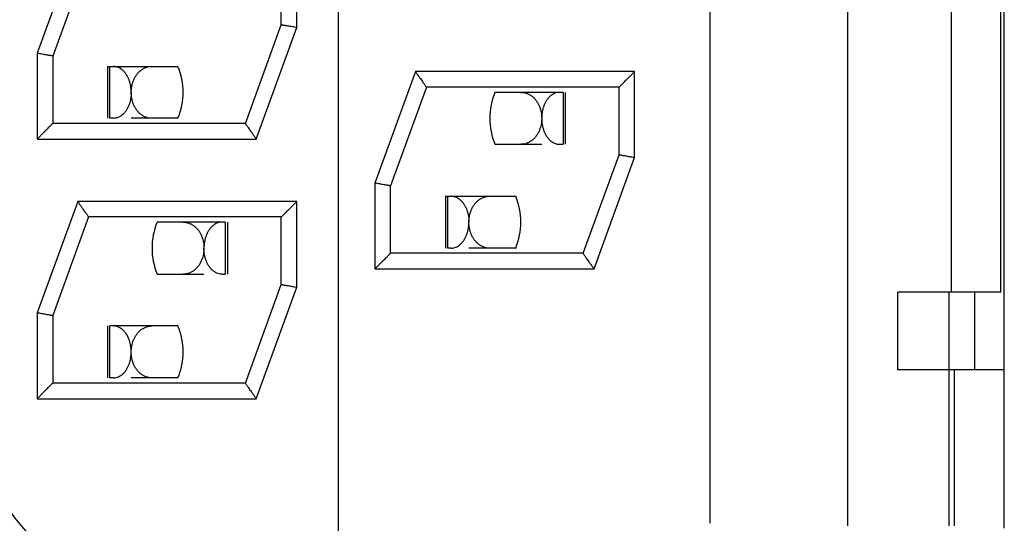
# Model space of a CAD drawing. Header units: inches. Extents: x 0 to 34, y 0 to 22.
# Tile 23 of 54: x 15.942 to 16.321, y 9.009 to 9.203. Entities that reach past the tile are written whole.
import ezdxf

# ---------------------------------------------------------------- set-up
doc = ezdxf.new("R2010")
doc.units = ezdxf.units.IN
doc.header["$LTSCALE"] = 1.87
doc.header["$MEASUREMENT"] = 0
doc.layers.get('0').update_dxf_attribs({"linetype": 'CONTINUOUS'})
doc.layers.add('DIMENSIONS', color=7, linetype='CONTINUOUS')
doc.styles.get("Standard").update_dxf_attribs({"font": 'txt', "width": 0.8})
doc.dimstyles.new('DIMSTYLE_1', dxfattribs={"dimtxt": 0.125, "dimasz": 0.18, "dimexe": 0.18, "dimexo": 0.0625, "dimgap": 0.09, "dimtad": 0, "dimtih": 1, "dimtoh": 1, "dimdec": 3, "dimlfac": 0.5, "dimzin": 4, "dimdsep": 46, "dimtxsty": 'STANDARD', "dimblk": '_FILLED', "dimblk1": '_FILLED', "dimblk2": '_FILLED', "dimcen": 0.09, "dimadec": 0, "dimazin": 0, "dimtp": 0.01, "dimtm": 0.01, "dimtfac": 1, "dimtdec": 3, "dimtofl": 0, "dimtmove": 0, "dimatfit": 3, "dimldrblk": '_FILLED', "dimfxl": 1, "dimtolj": 1, "dimtzin": 4, "dimarcsym": 0})

# ---------------------------------------------------------------- blocks, each defined once
blk = doc.blocks.new('*D0')
at = {"layer": 'DIMENSIONS', "color": 2, "linetype": 'CONTINUOUS'}
blk.add_line((16.0643159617, 9.3218865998), (16.0643159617, 5.3132419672), dxfattribs=at)
at = {"layer": 'DIMENSIONS', "color": 2, "linetype": 'CONTINUOUS', "width": 0.8}
for s, p in [(']', (16.1268159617, 5.1507419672)), ('2.37', (16.1268159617, 4.7507419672)), ('[', (16.1268159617, 4.6507419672)), ('.094', (16.1268159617, 4.1257419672))]:
    blk.add_text(s, height=0.125, rotation=90, dxfattribs=at).set_placement(p)
blk = doc.blocks.new('_FILLED')
at = {"color": 0, "linetype": 'BYBLOCK'}
blk.add_solid([(0, 0), (-1, 0.1736111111), (-1, -0.1736111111)], dxfattribs=at)
blk = doc.blocks.new('*D8')
at = {"layer": 'DIMENSIONS', "color": 2, "linetype": 'CONTINUOUS'}
blk.add_line((16.0636159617, 7.0192982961), (14.5858159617, 7.0192982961), dxfattribs=at)
at = {"layer": 'DIMENSIONS', "color": 2, "linetype": 'CONTINUOUS', "width": 0.8}
for s, p in [('[', (13.7233159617, 6.9567982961)), (']', (14.4233159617, 6.9567982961)), ('4.213', (13.0983159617, 6.9567982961)), ('107.01', (13.8233159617, 6.9567982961))]:
    blk.add_text(s, height=0.125, dxfattribs=at).set_placement(p)

msp = doc.modelspace()

# ---------------------------------------------------------------- linework, layer by layer
at = {"color": 7, "linetype": 'CONTINUOUS'}
for p, q in [((16.2074927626, 10.0311973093), (16.2074927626, 9.0091973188)), ((16.2604927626, 10.0322075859), (16.2604927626, 9.0082075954)), ((16.3207962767, 9.0072982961), (16.3207962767, 10.0312982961)), ((16.3004927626, 9.0982655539), (16.3004927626, 9.942265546)), ((16.3194927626, 9.0982655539), (16.3194927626, 9.942265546)), ((15.9641223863, 9.2332000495), (15.9484927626, 9.1902580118)), ((16.0484927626, 9.200142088), (16.0484927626, 9.2332000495)), ((15.9683236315, 9.2272008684), (15.9544927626, 9.1892008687)), ((16.0424927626, 9.2012008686), (16.0424927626, 9.2272008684)), ((16.0286618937, 9.163200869), (16.0424927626, 9.2012008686)), ((16.032863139, 9.1572000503), (16.0484927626, 9.200142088)), ((15.9484927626, 9.1902580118), (15.9484927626, 9.1572000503)), ((15.9544927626, 9.1892008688), (15.9544748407, 9.1892039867)), ((15.9544927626, 9.1892008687), (15.9544927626, 9.163200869)), ((15.9756364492, 9.1852086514), (16.0027191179, 9.1852113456)), ((15.9756364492, 9.1852086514), (15.9756364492, 9.1652086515)), ((15.9765131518, 9.1652078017), (15.9765131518, 9.1852078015)), ((16.0941223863, 9.18320005), (16.0784927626, 9.1402580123)), ((16.1784927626, 9.18320005), (16.0941223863, 9.18320005)), ((16.1784927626, 9.1501420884), (16.1784927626, 9.18320005)), ((16.0983236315, 9.1772008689), (16.0844927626, 9.1392008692)), ((16.1725146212, 9.1772008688), (16.0983071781, 9.1772008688)), ((16.0983154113, 9.1772118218), (16.0983236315, 9.1772008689)), ((16.1724927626, 9.1772008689), (16.172503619, 9.1772114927)), ((16.1724927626, 9.1512008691), (16.1724927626, 9.1772008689)), ((16.1509247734, 9.1752077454), (16.1247195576, 9.1752112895)), ((16.1509247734, 9.1752077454), (16.1509247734, 9.1552077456)), ((16.151801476, 9.1752085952), (16.151801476, 9.1552085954)), ((15.977867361, 9.165207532), (15.9765131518, 9.1652078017)), ((16.0026755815, 9.1652110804), (15.9847189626, 9.1652075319)), ((16.0026755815, 9.1652110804), (16.0027183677, 9.1652113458)), ((16.0286618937, 9.163200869), (15.9544927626, 9.163200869)), ((15.9484927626, 9.1572000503), (16.032863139, 9.1572000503)), ((16.1247188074, 9.1552112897), (16.1427189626, 9.1552074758)), ((16.1495705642, 9.1552074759), (16.1509247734, 9.1552077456)), ((16.1586618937, 9.1132008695), (16.1724927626, 9.1512008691)), ((16.162863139, 9.1072000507), (16.1784927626, 9.1501420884)), ((16.0784927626, 9.1402580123), (16.0784927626, 9.1072000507)), ((16.0844927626, 9.1392008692), (16.0844748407, 9.1392039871)), ((16.0844927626, 9.1132008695), (16.0844927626, 9.1392008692)), ((16.1056364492, 9.1352085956), (16.1327191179, 9.1352112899)), ((16.1056364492, 9.1352085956), (16.1056364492, 9.1152085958)), ((16.1065131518, 9.1352077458), (16.1065131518, 9.115207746)), ((15.9641223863, 9.1332000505), (15.9484927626, 9.0902580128)), ((16.0484927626, 9.1332000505), (15.9641223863, 9.1332000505)), ((16.0484927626, 9.1001420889), (16.0484927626, 9.1332000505)), ((15.9683236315, 9.1272008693), (15.9544927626, 9.0892008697)), ((16.0425146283, 9.1272008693), (15.968307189, 9.1272008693)), ((15.9683236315, 9.1272008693), (15.9683161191, 9.1272122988)), ((16.0425034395, 9.1272116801), (16.0424927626, 9.1272008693)), ((16.0424927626, 9.1012008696), (16.0424927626, 9.1272008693)), ((16.0209247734, 9.1252078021), (15.9947195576, 9.1252113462)), ((16.0209247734, 9.1252078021), (16.0209247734, 9.1052078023)), ((16.021801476, 9.1252086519), (16.021801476, 9.1052086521)), ((16.107867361, 9.1152074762), (16.1065131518, 9.115207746)), ((16.1326755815, 9.1152110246), (16.1147189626, 9.1152074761)), ((16.1326755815, 9.1152110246), (16.1327183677, 9.11521129)), ((16.1586618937, 9.1132008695), (16.0844927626, 9.1132008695)), ((15.9947188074, 9.1052113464), (16.0127189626, 9.1052075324)), ((16.0195705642, 9.1052075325), (16.0209247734, 9.1052078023)), ((16.0784927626, 9.1072000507), (16.162863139, 9.1072000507)), ((16.0286618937, 9.0632008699), (16.0424927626, 9.1012008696)), ((16.032863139, 9.0572000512), (16.0484927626, 9.1001420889)), ((16.3194927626, 9.0982655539), (16.279826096, 9.0982647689)), ((16.279826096, 9.0682647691), (16.279826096, 9.0982647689)), ((16.2994927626, 9.0982655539), (16.2994927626, 9.008265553)), ((16.3094927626, 9.0682760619), (16.3094927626, 9.0982655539)), ((15.9484927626, 9.0902580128), (15.9484927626, 9.0572000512)), ((15.9544927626, 9.0892008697), (15.9544748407, 9.0892039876)), ((15.9544927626, 9.0892008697), (15.9544927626, 9.0632008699)), ((15.9756364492, 9.0852086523), (15.9756364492, 9.0652086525)), ((16.0027191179, 9.0852113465), (15.9765131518, 9.0852078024)), ((15.9765131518, 9.0652078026), (15.9765131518, 9.0852078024)), ((16.3207962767, 9.0682662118), (16.279826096, 9.0682647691)), ((16.3016361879, 9.008265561), (16.301636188, 9.0682655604)), ((16.0286618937, 9.0632008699), (15.9544927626, 9.0632008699)), ((15.977867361, 9.0652075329), (15.9765131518, 9.0652078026)), ((16.0026755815, 9.0652110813), (15.9847189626, 9.0652075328)), ((16.0026755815, 9.0652110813), (16.0027183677, 9.0652113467)), ((15.9484927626, 9.0572000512), (16.032863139, 9.0572000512))]:
    msp.add_line(p, q, dxfattribs=at)
for centre, radius, start, end in [((15.9787189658, 9.1752122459), 0.026, 337.3779875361, 22.6177170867), ((16.1487189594, 9.1652103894), 0.026, 157.3779875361, 202.6177170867), ((16.1087189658, 9.1252121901), 0.026, 337.3779875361, 22.6177170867), ((16.0187189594, 9.1152104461), 0.026, 157.3779875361, 202.6177170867), ((15.9787189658, 9.0752122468), 0.026, 337.3779875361, 22.6177170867), ((16.0186230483, 9.0707511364), 0.212, 180, 255), ((16.0184927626, 9.0714879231), 0.152, 179.9995475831, 254.9998910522), ((16.0184927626, 9.0714776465), 0.099, 179.9996301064, 254.9999564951)]:
    msp.add_arc(centre, radius, start, end, dxfattribs=at)
for points, knots in [([(16.0484928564, 9.200142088), (16.0481781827, 9.2001975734), (16.0475565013, 9.2003071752), (16.046644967, 9.2004679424), (16.0457818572, 9.2006201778), (16.0449860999, 9.2007605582), (16.0442760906, 9.200885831), (16.0436700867, 9.200992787), (16.0431842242, 9.2010785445), (16.0428297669, 9.2011411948), (16.0426135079, 9.201179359), (16.0425167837, 9.2011965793), (16.0424927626, 9.2012008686)], [0, 0, 0, 0, 0.1573308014, 0.3108272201, 0.4557529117, 0.5888730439, 0.70869625, 0.8107506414, 0.8918719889, 0.9516255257, 0.9879853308, 1, 1, 1, 1]), ([(15.9544748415, 9.1892039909), (15.9544568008, 9.1892071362), (15.9543661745, 9.1892229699), (15.9541565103, 9.1892599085), (15.9538025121, 9.1893221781), (15.9533167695, 9.1894077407), (15.9527107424, 9.1895144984), (15.9520011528, 9.189639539), (15.9512055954, 9.1897797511), (15.9503420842, 9.1899319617), (15.9494297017, 9.1900928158), (15.9488076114, 9.1902024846), (15.9484928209, 9.1902579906)], [0, 0, 0, 0, 0.0090445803, 0.0454379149, 0.1051468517, 0.1865668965, 0.2890372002, 0.4090693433, 0.542429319, 0.6880148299, 0.8421281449, 1, 1, 1, 1]), ([(15.9829765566, 9.1818694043), (15.9827768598, 9.1821956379), (15.982347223, 9.1828131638), (15.9815998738, 9.1836299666), (15.9807675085, 9.1843029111), (15.9798577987, 9.1848117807), (15.9788823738, 9.1851335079), (15.9782044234, 9.1852074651), (15.977867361, 9.1852075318)], [0, 0, 0, 0, 0.179976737, 0.3532522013, 0.5195116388, 0.6818209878, 0.8413071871, 1, 1, 1, 1]), ([(15.9875813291, 9.1829310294), (15.987857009, 9.1832175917), (15.988445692, 9.1837491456), (15.989434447, 9.1843980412), (15.990497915, 9.1848688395), (15.9915971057, 9.18514709), (15.9923398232, 9.1852074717), (15.9927039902, 9.1852075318)], [0, 0, 0, 0, 0.2070394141, 0.4118243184, 0.6137027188, 0.8102290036, 1, 1, 1, 1]), ([(15.9847189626, 9.1751419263), (15.9847206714, 9.1755302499), (15.9846928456, 9.1763092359), (15.984557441, 9.1774708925), (15.9843248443, 9.1786212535), (15.9839909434, 9.1797495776), (15.9835501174, 9.180842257), (15.9831808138, 9.1815357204), (15.9829765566, 9.1818694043)], [0, 0, 0, 0, 0.1656292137, 0.3320476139, 0.4982957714, 0.6655962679, 0.8332311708, 1, 1, 1, 1]), ([(15.9847192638, 9.1751419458), (15.9847173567, 9.1755273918), (15.9847488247, 9.1763130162), (15.984906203, 9.1774950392), (15.9851835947, 9.1786825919), (15.985511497, 9.179631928), (15.9857510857, 9.180179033), (15.9858294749, 9.1803462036)], [0, 0, 0, 0, 0.2156406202, 0.4391723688, 0.6661593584, 0.8967622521, 1, 1, 1, 1]), ([(15.9858294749, 9.1803462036), (15.9859268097, 9.1805537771), (15.9862172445, 9.1811249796), (15.9867769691, 9.1820104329), (15.9873005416, 9.1826391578), (15.9875813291, 9.1829310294)], [0, 0, 0, 0, 0.2193106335, 0.6126821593, 1, 1, 1, 1]), ([(16.0941224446, 9.1832000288), (16.0943470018, 9.1828793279), (16.0947850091, 9.182253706), (16.0954191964, 9.1813480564), (16.0960044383, 9.1805122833), (16.0965325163, 9.1797581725), (16.096998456, 9.1790928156), (16.0973982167, 9.1785219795), (16.0977266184, 9.1780530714), (16.0979811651, 9.1776896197), (16.0981610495, 9.177432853), (16.0982642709, 9.1772854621), (16.0983074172, 9.1772239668), (16.0983157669, 9.1772120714)], [0, 0, 0, 0, 0.1606664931, 0.3134139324, 0.4537278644, 0.5793831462, 0.6912228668, 0.7870742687, 0.8653771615, 0.9261552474, 0.9691712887, 0.9940357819, 1, 1, 1, 1]), ([(16.1725035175, 9.1772115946), (16.1725145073, 9.1772225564), (16.1725699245, 9.1772778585), (16.1727005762, 9.1774084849), (16.1729299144, 9.1776376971), (16.1732617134, 9.1779694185), (16.1737035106, 9.1784111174), (16.1742586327, 9.1789661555), (16.1749254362, 9.1796328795), (16.1756974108, 9.1804047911), (16.17656311, 9.1812704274), (16.1775055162, 9.1822128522), (16.1781575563, 9.1828647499), (16.1784928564, 9.18320005)], [0, 0, 0, 0, 0.0054981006, 0.0277311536, 0.0654405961, 0.1203482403, 0.1939187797, 0.2867241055, 0.3984028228, 0.5279187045, 0.6734111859, 0.8320391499, 1, 1, 1, 1]), ([(15.9847189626, 9.1751419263), (15.9847172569, 9.1747543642), (15.9846822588, 9.173967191), (15.9845326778, 9.1727847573), (15.9842793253, 9.1716091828), (15.9839234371, 9.1704736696), (15.9834687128, 9.169401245), (15.983096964, 9.1687309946), (15.9828941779, 9.1684114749)], [0, 0, 0, 0, 0.1646831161, 0.3343961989, 0.5058714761, 0.6749886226, 0.8392894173, 1, 1, 1, 1]), ([(15.9927019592, 9.1652075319), (15.9923108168, 9.1652075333), (15.9915325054, 9.1652754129), (15.9904071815, 9.1655769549), (15.9893536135, 9.1660613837), (15.9883860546, 9.1667117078), (15.9875157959, 9.1675100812), (15.9867540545, 9.1684348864), (15.9861104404, 9.1694596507), (15.9855907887, 9.1705547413), (15.985195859, 9.1716903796), (15.9849205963, 9.1728442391), (15.9848115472, 9.1736208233), (15.9847751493, 9.1740082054)], [0, 0, 0, 0, 0.0903518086, 0.1793757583, 0.2678492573, 0.3569860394, 0.4475893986, 0.5396981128, 0.6329250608, 0.7264182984, 0.8191000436, 0.9101610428, 1, 1, 1, 1]), ([(16.1347348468, 9.1752074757), (16.1351368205, 9.1752074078), (16.1359360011, 9.1751356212), (16.1370877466, 9.174818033), (16.13815716, 9.1743120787), (16.1391313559, 9.1736389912), (16.1400017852, 9.1728185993), (16.1407591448, 9.1718726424), (16.1413924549, 9.1708325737), (16.1418974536, 9.1697318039), (16.1422770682, 9.1685984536), (16.1425391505, 9.1674483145), (16.142640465, 9.1666741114), (16.1426732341, 9.1662869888)], [0, 0, 0, 0, 0.0920050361, 0.1824806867, 0.2721025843, 0.3614981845, 0.4524050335, 0.54490686, 0.6380254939, 0.7304224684, 0.8215287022, 0.9111159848, 1, 1, 1, 1]), ([(16.1495705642, 9.1752074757), (16.1492312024, 9.1752074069), (16.1485520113, 9.1751327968), (16.1475794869, 9.1748109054), (16.1466791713, 9.1743078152), (16.1458581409, 9.1736475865), (16.1451200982, 9.1728485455), (16.1444711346, 9.1719280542), (16.1439203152, 9.1709109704), (16.1434706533, 9.1698182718), (16.143124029, 9.1686695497), (16.1428822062, 9.1674879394), (16.1427892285, 9.1666891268), (16.1427594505, 9.1662916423)], [0, 0, 0, 0, 0.08307352, 0.1657277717, 0.2491833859, 0.3341800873, 0.4225909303, 0.5145946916, 0.6091703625, 0.7051466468, 0.8033539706, 0.9024600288, 1, 1, 1, 1]), ([(15.9828941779, 9.1684114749), (15.9826967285, 9.1681003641), (15.9822723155, 9.1675096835), (15.9815369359, 9.1667265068), (15.980719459, 9.1660802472), (15.97982764, 9.1655909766), (15.9791899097, 9.1653835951), (15.9788652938, 9.1653139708)], [0, 0, 0, 0, 0.2119667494, 0.4175916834, 0.6163702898, 0.8093222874, 1, 1, 1, 1]), ([(16.1427186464, 9.1651402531), (16.1427166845, 9.164761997), (16.1426788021, 9.1639946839), (16.1425168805, 9.1628432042), (16.1422414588, 9.1616895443), (16.1418463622, 9.1605539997), (16.1414999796, 9.1598243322), (16.1413050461, 9.1594693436)], [0, 0, 0, 0, 0.1922826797, 0.3899267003, 0.5902866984, 0.7942519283, 1, 1, 1, 1]), ([(16.1427189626, 9.1651402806), (16.1427207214, 9.1647505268), (16.1427557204, 9.1639693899), (16.1429024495, 9.1628068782), (16.1431461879, 9.1616608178), (16.1434891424, 9.1605448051), (16.1439341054, 9.1594738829), (16.1443023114, 9.1587978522), (16.1445043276, 9.1584740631)], [0, 0, 0, 0, 0.1674049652, 0.3354175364, 0.502732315, 0.6700341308, 0.8361773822, 1, 1, 1, 1]), ([(15.9484927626, 9.1572002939), (15.9488278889, 9.1575354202), (15.949479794, 9.1581869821), (15.9504218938, 9.1591292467), (15.9512875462, 9.1599949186), (15.9520595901, 9.1607670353), (15.9527265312, 9.1614340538), (15.9532817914, 9.1619893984), (15.9537236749, 9.1624313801), (15.9540555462, 9.1627633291), (15.9542848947, 9.1629928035), (15.9544192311, 9.1631271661), (15.95447819, 9.1631862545), (15.9544927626, 9.163200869)], [0, 0, 0, 0, 0.1675551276, 0.325851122, 0.4710685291, 0.6003654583, 0.7118727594, 0.8045424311, 0.8780033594, 0.9328284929, 0.9704895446, 0.9927035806, 1, 1, 1, 1]), ([(16.0286618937, 9.163200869), (16.0286728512, 9.163185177), (16.0287185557, 9.1631197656), (16.0288245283, 9.1629683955), (16.0290045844, 9.1627111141), (16.0292593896, 9.1623471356), (16.0295880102, 9.1618777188), (16.0299879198, 9.1613065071), (16.0304539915, 9.160640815), (16.0309820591, 9.1598865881), (16.0315671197, 9.1590510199), (16.0322008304, 9.158145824), (16.0326387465, 9.1575207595), (16.032863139, 9.1572002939)], [0, 0, 0, 0, 0.0078384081, 0.0326808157, 0.0756759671, 0.1364486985, 0.2146453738, 0.3103531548, 0.4220227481, 0.5474580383, 0.6874311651, 0.8397774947, 1, 1, 1, 1]), ([(16.1398963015, 9.1575237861), (16.139626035, 9.1572391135), (16.1390506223, 9.1567113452), (16.1380830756, 9.1560611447), (16.1370295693, 9.1555768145), (16.136283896, 9.1553770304), (16.1359038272, 9.1553098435)], [0, 0, 0, 0, 0.2536299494, 0.5031418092, 0.7508035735, 1, 1, 1, 1]), ([(16.1413050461, 9.1594693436), (16.1411106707, 9.1591153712), (16.14068277, 9.1584342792), (16.1401710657, 9.1578131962), (16.1398963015, 9.1575237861)], [0, 0, 0, 0, 0.5030232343, 1, 1, 1, 1]), ([(16.1445043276, 9.1584740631), (16.1447020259, 9.1581571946), (16.1451282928, 9.1575545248), (16.1458699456, 9.1567541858), (16.1466971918, 9.1560933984), (16.1475994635, 9.155594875), (16.1482442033, 9.1553844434), (16.148571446, 9.1553141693)], [0, 0, 0, 0, 0.2118932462, 0.4179805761, 0.6173885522, 0.8104131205, 1, 1, 1, 1]), ([(16.1724927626, 9.1512008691), (16.1725167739, 9.1511965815), (16.1726133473, 9.151179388), (16.1728290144, 9.1511413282), (16.1731830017, 9.1510787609), (16.1736687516, 9.1509930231), (16.1742747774, 9.1508860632), (16.1749843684, 9.1507608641), (16.175779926, 9.150620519), (16.1766434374, 9.150468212), (16.17755582, 9.1503072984), (16.1781779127, 9.1501976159), (16.1784927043, 9.1501421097)], [0, 0, 0, 0, 0.0120101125, 0.0483002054, 0.1078348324, 0.1890142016, 0.291179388, 0.4108523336, 0.5438117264, 0.6889585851, 0.8426062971, 1, 1, 1, 1]), ([(16.0844748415, 9.1392039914), (16.0844568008, 9.1392071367), (16.0843661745, 9.1392229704), (16.0841565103, 9.1392599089), (16.0838025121, 9.1393221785), (16.0833167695, 9.1394077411), (16.0827107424, 9.1395144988), (16.0820011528, 9.1396395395), (16.0812055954, 9.1397797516), (16.0803420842, 9.1399319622), (16.0794297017, 9.1400928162), (16.0788076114, 9.140202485), (16.0784928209, 9.1402579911)], [0, 0, 0, 0, 0.0090445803, 0.0454379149, 0.1051468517, 0.1865668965, 0.2890372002, 0.4090693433, 0.542429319, 0.6880148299, 0.8421281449, 1, 1, 1, 1]), ([(16.107867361, 9.135207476), (16.1082000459, 9.1352074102), (16.1088681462, 9.1351354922), (16.109830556, 9.1348226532), (16.1107326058, 9.1343258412), (16.1115624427, 9.133664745), (16.1123105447, 9.1328584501), (16.1129671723, 9.1319283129), (16.1135236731, 9.1308993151), (16.1139743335, 9.1297987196), (16.1143170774, 9.128654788), (16.1145551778, 9.1274878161), (16.1146472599, 9.126702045), (16.1146772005, 9.126308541)], [0, 0, 0, 0, 0.0815513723, 0.1632670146, 0.2465280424, 0.3326285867, 0.4222569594, 0.5152502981, 0.610991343, 0.7084149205, 0.8062754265, 0.9032954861, 1, 1, 1, 1]), ([(16.1175813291, 9.1329309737), (16.117857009, 9.1332175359), (16.118445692, 9.1337490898), (16.119434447, 9.1343979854), (16.120497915, 9.1348687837), (16.1215971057, 9.1351470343), (16.1223398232, 9.135207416), (16.1227039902, 9.135207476)], [0, 0, 0, 0, 0.2070394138, 0.4118243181, 0.6137027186, 0.8102290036, 1, 1, 1, 1]), ([(15.9683157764, 9.1272120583), (15.9683074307, 9.1272239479), (15.9682642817, 9.1272854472), (15.9681609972, 9.1274329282), (15.9679809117, 9.1276899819), (15.9677261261, 9.1280537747), (15.9673975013, 9.1285230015), (15.9669975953, 9.1290940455), (15.9665315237, 9.1297595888), (15.9660034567, 9.1305136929), (15.9654183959, 9.1313491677), (15.9647846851, 9.1322543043), (15.9643467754, 9.132879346), (15.9641223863, 9.1331998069)], [0, 0, 0, 0, 0.0059614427, 0.0308312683, 0.0738912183, 0.134766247, 0.2131024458, 0.3089874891, 0.4208695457, 0.5465485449, 0.6867984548, 0.8394508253, 1, 1, 1, 1]), ([(16.0484927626, 9.1331998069), (16.0481576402, 9.1328646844), (16.0475057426, 9.1322131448), (16.0465636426, 9.1312709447), (16.0456979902, 9.1304053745), (16.0449259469, 9.1296333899), (16.0442590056, 9.128966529), (16.0437037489, 9.1284113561), (16.0432618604, 9.127969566), (16.0429300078, 9.1276377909), (16.0427006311, 9.1274085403), (16.0425699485, 9.127277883), (16.0425145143, 9.1272225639), (16.0425035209, 9.1272115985)], [0, 0, 0, 0, 0.1678766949, 0.3264727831, 0.4719619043, 0.6014972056, 0.713206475, 0.8060402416, 0.8796272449, 0.9345420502, 0.9722595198, 0.9944999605, 1, 1, 1, 1]), ([(16.1147192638, 9.12514189), (16.1147173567, 9.125527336), (16.1147488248, 9.1263129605), (16.114906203, 9.1274949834), (16.1151835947, 9.1286825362), (16.115511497, 9.1296318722), (16.1157510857, 9.1301789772), (16.1158294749, 9.1303461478)], [0, 0, 0, 0, 0.2156406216, 0.4391723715, 0.6661593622, 0.8967622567, 1, 1, 1, 1]), ([(16.1158294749, 9.1303461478), (16.1159268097, 9.1305537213), (16.1162172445, 9.1311249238), (16.1167769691, 9.1320103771), (16.1173005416, 9.1326391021), (16.1175813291, 9.1329309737)], [0, 0, 0, 0, 0.21931064, 0.6126821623, 1, 1, 1, 1]), ([(16.0047348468, 9.1252075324), (16.0050999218, 9.1252074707), (16.0058449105, 9.1251467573), (16.0069474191, 9.1248668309), (16.0080133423, 9.124393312), (16.0090025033, 9.1237418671), (16.0098909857, 9.1229370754), (16.0106669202, 9.1220029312), (16.0113230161, 9.1209630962), (16.0118533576, 9.1198453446), (16.0122554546, 9.1186799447), (16.0125324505, 9.117492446), (16.0126386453, 9.1166928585), (16.012672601, 9.1162944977)], [0, 0, 0, 0, 0.0836056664, 0.1702818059, 0.2593008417, 0.3494413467, 0.4403773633, 0.5328429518, 0.6266906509, 0.7212176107, 0.8155447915, 0.9084818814, 1, 1, 1, 1]), ([(16.0195705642, 9.1252075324), (16.0192312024, 9.1252074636), (16.0185520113, 9.1251328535), (16.0175794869, 9.124810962), (16.0166791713, 9.1243078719), (16.0158581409, 9.1236476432), (16.0151200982, 9.1228486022), (16.0144711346, 9.1219281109), (16.0139203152, 9.1209110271), (16.0134706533, 9.1198183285), (16.013124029, 9.1186696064), (16.0128822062, 9.117487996), (16.0127892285, 9.1166891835), (16.0127594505, 9.116291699)], [0, 0, 0, 0, 0.08307352, 0.1657277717, 0.2491833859, 0.3341800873, 0.4225909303, 0.5145946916, 0.6091703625, 0.7051466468, 0.8033539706, 0.9024600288, 1, 1, 1, 1]), ([(16.1078682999, 9.1152074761), (16.1082025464, 9.1152074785), (16.1088705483, 9.1152795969), (16.1098295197, 9.1155915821), (16.1107239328, 9.1160828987), (16.1115440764, 9.116732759), (16.1122809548, 9.1175199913), (16.1129264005, 9.1184215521), (16.1134755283, 9.1194153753), (16.1139279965, 9.1204864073), (16.1142817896, 9.1216189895), (16.114533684, 9.1227912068), (16.1146340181, 9.1235864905), (16.1146675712, 9.1239836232)], [0, 0, 0, 0, 0.0827641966, 0.1648861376, 0.248177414, 0.3341095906, 0.4229259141, 0.5143184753, 0.6079697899, 0.703509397, 0.8017358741, 0.9013484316, 1, 1, 1, 1]), ([(16.1227019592, 9.1152074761), (16.1223108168, 9.1152074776), (16.1215325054, 9.1152753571), (16.1204071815, 9.1155768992), (16.1193536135, 9.116061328), (16.1183860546, 9.116711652), (16.1175157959, 9.1175100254), (16.1167540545, 9.1184348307), (16.1161104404, 9.119459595), (16.1155907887, 9.1205546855), (16.115195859, 9.1216903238), (16.1149205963, 9.1228441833), (16.1148115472, 9.1236207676), (16.1147751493, 9.1240081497)], [0, 0, 0, 0, 0.0903518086, 0.1793757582, 0.2678492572, 0.3569860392, 0.4475893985, 0.5396981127, 0.6329250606, 0.7264182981, 0.8191000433, 0.9101610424, 1, 1, 1, 1]), ([(16.0127186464, 9.1151403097), (16.0127166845, 9.1147620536), (16.0126788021, 9.1139947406), (16.0125168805, 9.1128432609), (16.0122414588, 9.111689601), (16.0118463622, 9.1105540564), (16.0114999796, 9.1098243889), (16.0113050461, 9.1094694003)], [0, 0, 0, 0, 0.1922826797, 0.3899267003, 0.5902866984, 0.7942519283, 1, 1, 1, 1]), ([(16.0195696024, 9.1052075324), (16.0192354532, 9.1052075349), (16.0185679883, 9.1052795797), (16.0176106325, 9.1055908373), (16.0167189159, 9.1060799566), (16.0159015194, 9.1067260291), (16.0151662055, 9.1075089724), (16.0145205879, 9.1084072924), (16.0139698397, 9.1093999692), (16.0135150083, 9.1104722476), (16.0131589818, 9.1116077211), (16.0129054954, 9.1127833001), (16.0128045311, 9.1135807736), (16.0127707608, 9.1139788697)], [0, 0, 0, 0, 0.082773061, 0.1648193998, 0.2478466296, 0.3333841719, 0.4218590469, 0.5130608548, 0.6067278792, 0.7024982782, 0.801100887, 0.9010670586, 1, 1, 1, 1]), ([(16.0784927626, 9.1072002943), (16.0788278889, 9.1075354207), (16.079479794, 9.1081869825), (16.0804218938, 9.1091292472), (16.0812875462, 9.1099949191), (16.0820595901, 9.1107670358), (16.0827265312, 9.1114340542), (16.0832817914, 9.1119893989), (16.0837236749, 9.1124313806), (16.0840555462, 9.1127633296), (16.0842848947, 9.1129928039), (16.0844192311, 9.1131271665), (16.08447819, 9.113186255), (16.0844927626, 9.1132008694)], [0, 0, 0, 0, 0.1675551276, 0.325851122, 0.4710685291, 0.6003654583, 0.7118727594, 0.8045424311, 0.8780033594, 0.9328284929, 0.9704895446, 0.9927035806, 1, 1, 1, 1]), ([(16.1628630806, 9.1072000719), (16.1626385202, 9.1075207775), (16.1622005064, 9.1081464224), (16.1615663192, 9.1090521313), (16.1609810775, 9.1098879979), (16.1604529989, 9.1106422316), (16.159987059, 9.1113077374), (16.1595872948, 9.1118787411), (16.1592588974, 9.1123478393), (16.159004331, 9.1127114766), (16.158824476, 9.1129684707), (16.1587185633, 9.1131197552), (16.1586728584, 9.1131851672), (16.1586618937, 9.1132008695)], [0, 0, 0, 0, 0.1603392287, 0.3127801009, 0.4528168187, 0.5782281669, 0.6898552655, 0.7855292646, 0.8636925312, 0.9243683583, 0.9673195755, 0.9921565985, 1, 1, 1, 1]), ([(16.0113050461, 9.1094694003), (16.0111106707, 9.1091154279), (16.01068277, 9.1084343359), (16.0101710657, 9.1078132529), (16.0098963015, 9.1075238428)], [0, 0, 0, 0, 0.5030232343, 1, 1, 1, 1]), ([(16.0098963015, 9.1075238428), (16.009626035, 9.1072391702), (16.0090506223, 9.1067114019), (16.0080830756, 9.1060612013), (16.0070295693, 9.1055768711), (16.006283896, 9.105377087), (16.0059038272, 9.1053099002)], [0, 0, 0, 0, 0.2536299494, 0.5031418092, 0.7508035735, 1, 1, 1, 1]), ([(16.0424927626, 9.1012008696), (16.0425167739, 9.101196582), (16.0426133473, 9.1011793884), (16.0428290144, 9.1011413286), (16.0431830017, 9.1010787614), (16.0436687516, 9.1009930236), (16.0442747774, 9.1008860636), (16.0449843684, 9.1007608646), (16.045779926, 9.1006205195), (16.0466434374, 9.1004682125), (16.04755582, 9.1003072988), (16.0481779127, 9.1001976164), (16.0484927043, 9.1001421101)], [0, 0, 0, 0, 0.0120101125, 0.0483002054, 0.1078348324, 0.1890142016, 0.291179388, 0.4108523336, 0.5438117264, 0.6889585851, 0.8426062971, 1, 1, 1, 1]), ([(15.9544748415, 9.0892039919), (15.9544568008, 9.0892071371), (15.9543661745, 9.0892229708), (15.9541565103, 9.0892599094), (15.9538025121, 9.089322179), (15.9533167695, 9.0894077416), (15.9527107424, 9.0895144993), (15.9520011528, 9.0896395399), (15.9512055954, 9.0897797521), (15.9503420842, 9.0899319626), (15.9494297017, 9.0900928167), (15.9488076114, 9.0902024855), (15.9484928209, 9.0902579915)], [0, 0, 0, 0, 0.0090445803, 0.0454379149, 0.1051468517, 0.1865668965, 0.2890372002, 0.4090693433, 0.542429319, 0.6880148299, 0.8421281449, 1, 1, 1, 1]), ([(15.9829765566, 9.0818694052), (15.9827768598, 9.0821956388), (15.982347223, 9.0828131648), (15.9815998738, 9.0836299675), (15.9807675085, 9.0843029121), (15.9798577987, 9.0848117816), (15.9788823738, 9.0851335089), (15.9782044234, 9.085207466), (15.977867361, 9.0852075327)], [0, 0, 0, 0, 0.179976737, 0.3532522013, 0.5195116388, 0.6818209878, 0.8413071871, 1, 1, 1, 1]), ([(15.9874624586, 9.0828049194), (15.9877322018, 9.0830969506), (15.9883075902, 9.0836391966), (15.9892819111, 9.0843122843), (15.990351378, 9.0848181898), (15.9915030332, 9.0851356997), (15.9923020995, 9.0852074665), (15.9927039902, 9.0852075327)], [0, 0, 0, 0, 0.2009648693, 0.39859243, 0.5966980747, 0.7966721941, 1, 1, 1, 1]), ([(15.9847189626, 9.0751419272), (15.9847206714, 9.0755302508), (15.9846928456, 9.0763092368), (15.984557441, 9.0774708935), (15.9843248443, 9.0786212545), (15.9839909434, 9.0797495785), (15.9835501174, 9.080842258), (15.9831808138, 9.0815357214), (15.9829765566, 9.0818694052)], [0, 0, 0, 0, 0.1656292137, 0.3320476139, 0.4982957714, 0.6655962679, 0.8332311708, 1, 1, 1, 1]), ([(15.986065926, 9.0808194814), (15.9862568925, 9.0811788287), (15.9866797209, 9.0818730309), (15.9871880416, 9.0825078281), (15.9874624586, 9.0828049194)], [0, 0, 0, 0, 0.5016030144, 1, 1, 1, 1]), ([(15.9847192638, 9.0751419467), (15.9847173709, 9.0755245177), (15.9847480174, 9.0762960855), (15.9848993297, 9.0774501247), (15.9851616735, 9.0786000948), (15.9854129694, 9.0793497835), (15.9855593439, 9.0797200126)], [0, 0, 0, 0, 0.2451992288, 0.4941234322, 0.7449647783, 1, 1, 1, 1]), ([(15.9778682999, 9.0652075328), (15.9782025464, 9.0652075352), (15.9788705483, 9.0652796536), (15.9798295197, 9.0655916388), (15.9807239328, 9.0660829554), (15.9815440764, 9.0667328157), (15.9822809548, 9.067520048), (15.9829264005, 9.0684216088), (15.9834755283, 9.069415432), (15.9839279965, 9.070486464), (15.9842817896, 9.0716190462), (15.984533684, 9.0727912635), (15.9846340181, 9.0735865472), (15.9846675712, 9.0739836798)], [0, 0, 0, 0, 0.0827641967, 0.1648861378, 0.2481774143, 0.3341095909, 0.4229259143, 0.5143184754, 0.6079697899, 0.7035093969, 0.801735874, 0.9013484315, 1, 1, 1, 1]), ([(15.9927019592, 9.0652075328), (15.9923108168, 9.0652075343), (15.9915325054, 9.0652754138), (15.9904071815, 9.0655769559), (15.9893536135, 9.0660613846), (15.9883860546, 9.0667117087), (15.9875157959, 9.0675100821), (15.9867540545, 9.0684348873), (15.9861104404, 9.0694596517), (15.9855907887, 9.0705547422), (15.985195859, 9.0716903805), (15.9849205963, 9.07284424), (15.9848115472, 9.0736208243), (15.9847751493, 9.0740082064)], [0, 0, 0, 0, 0.0903518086, 0.1793757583, 0.2678492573, 0.3569860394, 0.4475893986, 0.5396981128, 0.6329250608, 0.7264182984, 0.8191000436, 0.9101610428, 1, 1, 1, 1]), ([(15.8264927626, 9.0715458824), (15.8264800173, 9.0674531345), (15.8267331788, 9.0592173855), (15.8279247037, 9.0468571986), (15.8299459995, 9.034492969), (15.8327932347, 9.0222117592), (15.8364547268, 9.0100987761), (15.8409088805, 8.9982358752), (15.8461262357, 8.9866995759), (15.8520735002, 8.9755544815), (15.8587201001, 8.9648491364), (15.8660427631, 8.9546188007), (15.8740249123, 8.9448940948), (15.8826423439, 8.9356987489), (15.891868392, 8.9270630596), (15.9016644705, 8.9190295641), (15.9119754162, 8.9116487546), (15.9227332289, 8.9049699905), (15.9338645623, 8.8990349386), (15.9452922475, 8.8938758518), (15.9569358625, 8.8895185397), (15.9648362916, 8.8871377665), (15.968799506, 8.8860881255)], [0, 0, 0, 0, 0.0488632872, 0.0982876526, 0.1481509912, 0.1983285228, 0.2486931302, 0.299120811, 0.3495047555, 0.3997467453, 0.4498332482, 0.4998382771, 0.5498416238, 0.5999296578, 0.6501871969, 0.7006068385, 0.7510740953, 0.8014687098, 0.8516734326, 0.9015725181, 0.9510520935, 1, 1, 1, 1]), ([(15.9484927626, 9.0572002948), (15.9488278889, 9.0575354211), (15.949479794, 9.058186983), (15.9504218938, 9.0591292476), (15.9512875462, 9.0599949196), (15.9520595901, 9.0607670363), (15.9527265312, 9.0614340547), (15.9532817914, 9.0619893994), (15.9537236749, 9.0624313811), (15.9540555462, 9.0627633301), (15.9542848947, 9.0629928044), (15.9544192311, 9.063127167), (15.95447819, 9.0631862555), (15.9544927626, 9.0632008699)], [0, 0, 0, 0, 0.1675551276, 0.325851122, 0.4710685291, 0.6003654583, 0.7118727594, 0.8045424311, 0.8780033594, 0.9328284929, 0.9704895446, 0.9927035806, 1, 1, 1, 1]), ([(16.0328630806, 9.0572000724), (16.0326385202, 9.057520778), (16.0322005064, 9.0581464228), (16.0315663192, 9.0590521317), (16.0309810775, 9.0598879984), (16.0304529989, 9.060642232), (16.029987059, 9.0613077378), (16.0295872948, 9.0618787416), (16.0292588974, 9.0623478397), (16.029004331, 9.062711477), (16.028824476, 9.0629684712), (16.0287185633, 9.0631197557), (16.0286728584, 9.0631851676), (16.0286618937, 9.0632008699)], [0, 0, 0, 0, 0.1603392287, 0.3127801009, 0.4528168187, 0.5782281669, 0.6898552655, 0.7855292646, 0.8636925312, 0.9243683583, 0.9673195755, 0.9921565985, 1, 1, 1, 1])]:
    msp.add_open_spline(points, degree=3, knots=knots, dxfattribs=at)
for points in [[(15.9847751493, 9.1740082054), (15.984739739, 9.1743850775), (15.9847211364, 9.1747635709), (15.9847192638, 9.175141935)], [(15.9788652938, 9.1653139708), (15.9785377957, 9.1652437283), (15.9782025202, 9.1652075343), (15.9778683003, 9.1652075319)], [(16.1426732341, 9.1662869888), (16.1427055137, 9.1659056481), (16.1427206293, 9.1655228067), (16.1427186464, 9.165140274)], [(16.1427594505, 9.1662916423), (16.1427307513, 9.1659085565), (16.1427172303, 9.1655243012), (16.1427189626, 9.1651402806)], [(16.1359038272, 9.1553098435), (16.1355181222, 9.1552416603), (16.1351261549, 9.1552074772), (16.1347350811, 9.1552074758)], [(16.148571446, 9.1553141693), (16.1488993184, 9.15524376), (16.14923499, 9.155207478), (16.1495696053, 9.1552074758)], [(16.1146675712, 9.1239836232), (16.1147001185, 9.1243688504), (16.1147172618, 9.124755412), (16.1147189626, 9.1251418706)], [(16.1146772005, 9.126308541), (16.1147067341, 9.1259203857), (16.1147206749, 9.125531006), (16.1147189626, 9.1251418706)], [(16.1147751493, 9.1240081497), (16.114739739, 9.1243850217), (16.1147211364, 9.1247635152), (16.1147192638, 9.1251418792)], [(16.012672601, 9.1162944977), (16.0127053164, 9.1159106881), (16.0127206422, 9.1155253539), (16.0127186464, 9.1151403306)], [(16.0127594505, 9.116291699), (16.0127307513, 9.1159086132), (16.0127172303, 9.1155243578), (16.0127189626, 9.1151403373)], [(16.0127707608, 9.1139788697), (16.0127379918, 9.1143651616), (16.0127207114, 9.1147528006), (16.0127189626, 9.1151403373)], [(16.0059038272, 9.1053099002), (16.0055181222, 9.105241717), (16.0051261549, 9.1052075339), (16.0047350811, 9.1052075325)], [(15.9855593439, 9.0797200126), (15.9857077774, 9.0800954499), (15.9858764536, 9.0804629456), (15.986065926, 9.0808194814)], [(15.9846675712, 9.0739836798), (15.9847001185, 9.074368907), (15.9847172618, 9.0747554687), (15.9847189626, 9.0751419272)], [(15.9847751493, 9.0740082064), (15.984739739, 9.0743850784), (15.9847211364, 9.0747635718), (15.9847192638, 9.0751419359)]]:
    msp.add_open_spline(points, degree=3, dxfattribs=at)

# ---------------------------------------------------------------- dimensions: what is measured, and where the dimension line sits
at = {"layer": 'DIMENSIONS', "color": 2, "linetype": 'CONTINUOUS'}
for feature_location, offset, dtype, origin, picture, middle in [((16.0636159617, 7.0192982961), (-1.4777999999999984, 0), 0, (16.1261159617, 15.4452982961), '*D8', (13.8108159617, 7.0192982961)), ((16.0643159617, 9.3218865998), (0, -4.008644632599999), 1, (16.2513159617, 6.8940982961), '*D0', (16.0643159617, 4.6882419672))]:
    dim = msp.add_ordinate_dim(feature_location=feature_location, offset=offset, dtype=dtype, origin=origin, dimstyle='DIMSTYLE_1', dxfattribs=at)
    dim.commit()
    dim.dimension.update_dxf_attribs({"geometry": picture, "text_midpoint": middle})

doc.saveas('drawing.dxf')
